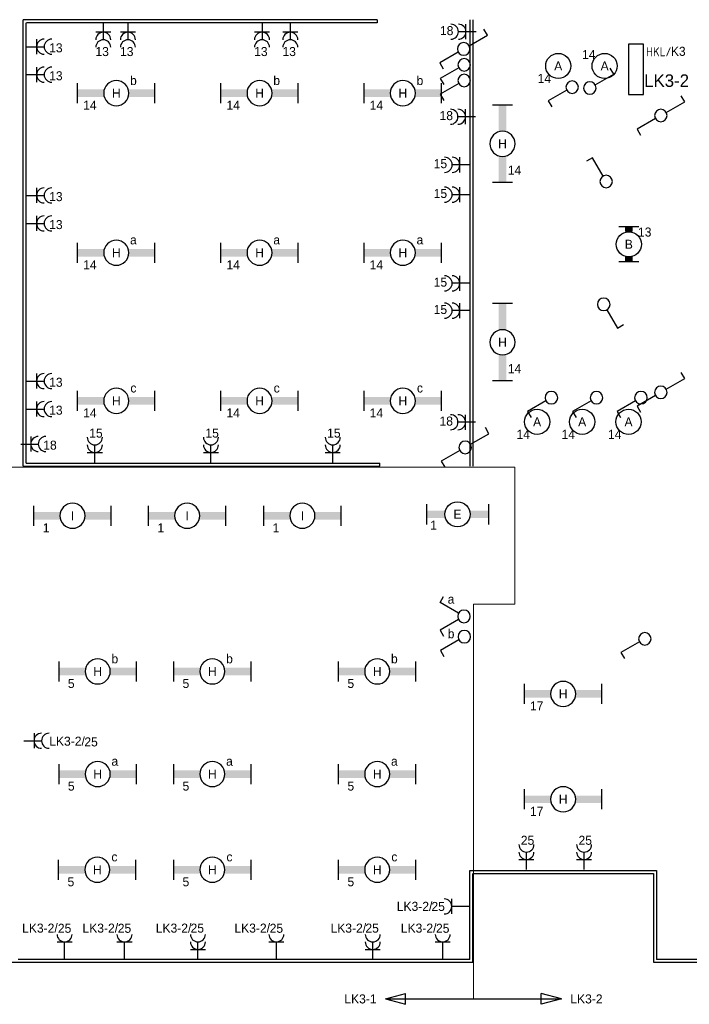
# Model space of a CAD drawing. Extents: x 1458 to 71127, y 1423 to 46205.
# Tile 6 of 9: x 45966 to 59299, y 15715 to 35341. Entities that reach past the tile are written whole.
import ezdxf
from ezdxf.enums import TextEntityAlignment as Align

# ---------------------------------------------------------------- set-up
doc = ezdxf.new("R2010")
doc.units = 0
doc.linetypes.add('E_GOOT3', pattern=[5, 4, -1])
doc.layers.get('0').update_dxf_attribs({"linetype": 'CONTINUOUS'})
for name, color, linetype in [('EL6131--_WG', 4, 'CONTINUOUS'), ('EL6212--', 3, 'CONTINUOUS'), ('EL6212--_S', 4, 'CONTINUOUS'), ('EL6222--', 3, 'CONTINUOUS'), ('EL6311--', 3, 'CONTINUOUS')]:
    doc.layers.add(name, color=color, linetype=linetype)
doc.styles.add('BURO-018', font='BUROFONT.SHX', dxfattribs={"height": 1.8})
doc.styles.add('BURO-025', font='BUROFONT.SHX', dxfattribs={"height": 2.5})
doc.styles.add('BURO-035', font='BUROFONT.SHX', dxfattribs={"height": 3.5})
doc.styles.add('ISO', font='ISOCP3.SHX')

# ---------------------------------------------------------------- blocks, each defined once
blk = doc.blocks.new('111405')
at = {"color": 0, "linetype": 'Continuous'}
for p, q in [((-2.74, 7), (-3.95, 6.3)), ((-0.62, 3.33), (-2.74, 7)), ((0.62, 3.33), (2.74, 7)), ((2.74, 7), (3.95, 6.3))]:
    blk.add_line(p, q, dxfattribs=at)
blk.add_circle((0, 2.25), 1.25, dxfattribs=at)
at = {"color": 0, "linetype": 'Continuous', "style": 'BURO-018'}
for tag, p in [('E_SLET1', (-3.42, 9)), ('E_SLET2', (3.42, 9)), ('E_GKAST', (11.61, 4.38)), ('E_GROEP', (11.61, 1.38))]:
    blk.add_attdef(tag, text='', height=1.8, dxfattribs=at).set_placement(p, align=Align.MIDDLE)
at = {"color": 0, "linetype": 'Continuous', "style": 'BURO-018', "flags": 1}
blk.add_attdef('E_MATCODE', text='', height=1.8, dxfattribs=at).set_placement((0, 0), align=Align.MIDDLE)
blk = doc.blocks.new('1115B6630')
at = {"color": 0}
for p, q in [((-3.5, 2), (-3.5, -2)), ((3.5, 2), (3.5, -2))]:
    blk.add_line(p, q, dxfattribs=at)
at = {"color": 0, "linetype": 'Continuous'}
blk.add_circle((0, 0), 2.5, dxfattribs=at)
at = {"color": 0}
for points in [[(-2.5, 0.75), (-3.5, 0.75), (-2.5, -0.75), (-3.5, -0.75)], [(2.5, 0.75), (3.5, 0.75), (2.5, -0.75), (3.5, -0.75)]]:
    blk.add_solid(points, dxfattribs=at)
at = {"color": 0, "linetype": 'Continuous', "style": 'BURO-018'}
for tag, p in [('E_GROEP', (0, 5)), ('E_GKAST', (0, 5)), ('E_ARMCODE', (0, 0)), ('E_SLET', (4.5, -3))]:
    blk.add_attdef(tag, text='', height=1.8, dxfattribs=at).set_placement(p, align=Align.MIDDLE)
blk = doc.blocks.new('111207')
at = {"color": 0, "linetype": 'Continuous'}
for p, q in [((5, 4), (-5, 4)), ((-5, 4), (-5, 1)), ((5, 1), (5, 4)), ((-5, 1), (5, 1))]:
    blk.add_line(p, q, dxfattribs=at)
at = {"color": 0, "linetype": 'Continuous', "style": 'BURO-018'}
for tag, p in [('E_GKAST', (0, 12)), ('E_GROEP', (0, 9)), ('E_KAST', (0, 6))]:
    blk.add_attdef(tag, text='', height=1.8, dxfattribs=at).set_placement(p, align=Align.MIDDLE)
at = {"color": 0, "linetype": 'Continuous', "style": 'BURO-018', "flags": 1}
blk.add_attdef('E_MATCODE', text='', height=1.8, dxfattribs=at).set_placement((0, 0), align=Align.MIDDLE)
blk = doc.blocks.new('1115B3')
at = {"color": 0, "linetype": 'Continuous'}
blk.add_circle((0, 3.5), 2.5, dxfattribs=at)
at = {"color": 0, "linetype": 'Continuous', "style": 'BURO-018'}
for tag, p in [('E_GROEP', (0, 8.5)), ('E_GKAST', (0, 8.5)), ('E_ARMCODE', (0, 3.5)), ('E_SLET', (4.5, 2.5))]:
    blk.add_attdef(tag, text='', height=1.8, dxfattribs=at).set_placement(p, align=Align.MIDDLE)
blk = doc.blocks.new('E00160')
at = {"color": 0, "linetype": 'Continuous'}
for p, q in [((-17.5, 0), (-13.5, 1.07)), ((-17.5, 0), (17.5, 0)), ((-17.5, 0), (-13.5, -1.07)), ((-13.5, -1.07), (-13.5, 1.07)), ((17.5, 0), (13.5, 1.07)), ((13.5, -1.07), (13.5, 1.07)), ((17.5, 0), (13.5, -1.07))]:
    blk.add_line(p, q, dxfattribs=at)
at = {"color": 0, "linetype": 'Continuous', "style": 'BURO-035'}
for tag, p in [('E_TEXT2', (-22.5, 0)), ('E_TEXT1', (22.5, 0))]:
    blk.add_attdef(tag, text='', height=3.5, dxfattribs=at).set_placement(p, align=Align.MIDDLE)
blk = doc.blocks.new('1115B61540')
at = {"color": 0}
for p, q in [((-7.7, 2), (-7.7, -2)), ((7.7, 2), (7.7, -2))]:
    blk.add_line(p, q, dxfattribs=at)
at = {"color": 0, "linetype": 'Continuous'}
blk.add_circle((0, 0), 2.5, dxfattribs=at)
at = {"color": 0}
for points in [[(-2.5, 0.75), (-7.7, 0.75), (-2.5, -0.75), (-7.7, -0.75)], [(2.5, 0.75), (7.7, 0.75), (2.5, -0.75), (7.7, -0.75)]]:
    blk.add_solid(points, dxfattribs=at)
at = {"color": 0, "linetype": 'Continuous', "style": 'BURO-018'}
for tag, p in [('E_GROEP', (0, 5)), ('E_GKAST', (0, 5)), ('E_ARMCODE', (0, 0)), ('E_SLET', (4.5, -3))]:
    blk.add_attdef(tag, text='', height=1.8, dxfattribs=at).set_placement(p, align=Align.MIDDLE)
blk = doc.blocks.new('111304A')
at = {"color": 0, "linetype": 'Continuous'}
for p, q in [((0, 1), (0, 4.5)), ((-1.5, 3), (1.5, 3))]:
    blk.add_line(p, q, dxfattribs=at)
for centre in [(0, 6), (0, 4.5)]:
    blk.add_arc(centre, 1.5, 180, 360, dxfattribs=at)
at = {"color": 0, "linetype": 'Continuous', "style": 'BURO-018'}
for tag in ['E_GROEP', 'E_GKAST']:
    blk.add_attdef(tag, text='', height=1.8, dxfattribs=at).set_placement((0, 8.5), align=Align.MIDDLE)
at = {"color": 0, "linetype": 'Continuous', "style": 'BURO-018', "flags": 1}
for tag, p in [('E_VERMCODE', (13, 8.5)), ('E_MATCODE', (0, 0))]:
    blk.add_attdef(tag, text='', height=1.8, dxfattribs=at).set_placement(p, align=Align.MIDDLE)
blk = doc.blocks.new('1115B61240')
at = {"color": 0}
for p, q in [((-6.2, 2), (-6.2, -2)), ((6.2, 2), (6.2, -2))]:
    blk.add_line(p, q, dxfattribs=at)
at = {"color": 0, "linetype": 'Continuous'}
blk.add_circle((0, 0), 2.5, dxfattribs=at)
at = {"color": 0}
for points in [[(-2.5, 0.75), (-6.2, 0.75), (-2.5, -0.75), (-6.2, -0.75)], [(2.5, 0.75), (6.2, 0.75), (2.5, -0.75), (6.2, -0.75)]]:
    blk.add_solid(points, dxfattribs=at)
at = {"color": 0, "linetype": 'Continuous', "style": 'BURO-018'}
for tag, p in [('E_GROEP', (0, 5)), ('E_GKAST', (0, 5)), ('E_ARMCODE', (0, 0)), ('E_SLET', (4.5, -3))]:
    blk.add_attdef(tag, text='', height=1.8, dxfattribs=at).set_placement(p, align=Align.MIDDLE)
blk = doc.blocks.new('1114A1')
at = {"color": 0, "linetype": 'Continuous'}
for p, q in [((0.62, 3.33), (2.74, 7)), ((2.74, 7), (3.95, 6.3))]:
    blk.add_line(p, q, dxfattribs=at)
blk.add_circle((0, 2.25), 1.25, dxfattribs=at)
at = {"color": 0, "linetype": 'Continuous', "style": 'BURO-018'}
for tag, p in [('E_SLET1', (3.36, 9)), ('E_GKAST', (11.61, 4.38)), ('E_GROEP', (11.61, 1.38))]:
    blk.add_attdef(tag, text='', height=1.8, dxfattribs=at).set_placement(p, align=Align.MIDDLE)
at = {"color": 0, "linetype": 'Continuous', "style": 'BURO-018', "flags": 1}
blk.add_attdef('E_MATCODE', text='', height=1.8, dxfattribs=at).set_placement((0, 0), align=Align.MIDDLE)
blk = doc.blocks.new('111406')
at = {"color": 0, "linetype": 'Continuous'}
for p, q in [((0.62, 3.33), (2.74, 7)), ((2.74, 7), (3.95, 6.3)), ((-0.62, 1.17), (-2.74, -2.5)), ((-2.74, -2.5), (-3.95, -1.8))]:
    blk.add_line(p, q, dxfattribs=at)
blk.add_circle((0, 2.25), 1.25, dxfattribs=at)
at = {"color": 0, "linetype": 'Continuous', "style": 'BURO-018'}
for tag, p in [('E_SLET1', (3.42, 9)), ('E_GKAST', (11.61, 4.38)), ('E_GROEP', (11.61, 1.38))]:
    blk.add_attdef(tag, text='', height=1.8, dxfattribs=at).set_placement(p, align=Align.MIDDLE)
at = {"color": 0, "linetype": 'Continuous', "style": 'BURO-018', "flags": 1}
blk.add_attdef('E_MATCODE', text='', height=1.8, dxfattribs=at).set_placement((0, 0), align=Align.MIDDLE)
blk = doc.blocks.new('111304')
at = {"color": 0, "linetype": 'Continuous'}
for p, q in [((-1.5, 4.5), (1.5, 4.5)), ((0, 1), (0, 4.5))]:
    blk.add_line(p, q, dxfattribs=at)
blk.add_arc((0, 6), 1.5, 180, 360, dxfattribs=at)
at = {"color": 0, "linetype": 'Continuous', "style": 'BURO-018'}
for tag in ['E_GROEP', 'E_GKAST']:
    blk.add_attdef(tag, text='', height=1.8, dxfattribs=at).set_placement((0, 8.5), align=Align.MIDDLE)
at = {"color": 0, "linetype": 'Continuous', "style": 'BURO-018', "flags": 1}
for tag, p in [('E_VERMCODE', (13, 8.5)), ('E_MATCODE', (0, 0))]:
    blk.add_attdef(tag, text='', height=1.8, dxfattribs=at).set_placement(p, align=Align.MIDDLE)

msp = doc.modelspace()

# ---------------------------------------------------------------- linework, layer by layer
at = {"layer": 'EL6131--_WG', "color": 7, "linetype": 'E_GOOT3'}
for p, q in [((53087, 35341, -10), (46037, 35341, -10)), ((46037, 26441), (46037, 35341)), ((54927, 35341), (54927, 26441)), ((54987, 35341), (54987, 26441)), ((53087, 35281, -10), (46097, 35281, -10)), ((46097, 26501), (46097, 35281)), ((46097, 26501, -60), (53137, 26501, -60)), ((46037, 26441, -60), (53137, 26441, -60)), ((54927, 16611), (54927, 18382)), ((54927, 18382), (58647, 18382)), ((54987, 16551), (54987, 18322)), ((54987, 18322), (58587, 18322)), ((58587, 18322), (58587, 16551)), ((58647, 18382), (58647, 16611)), ((54987, 16551), (13647, 16551)), ((54927, 16611), (45937, 16611)), ((71127, 16551), (58587, 16551)), ((71067, 16611), (58647, 16611))]:
    msp.add_line(p, q, dxfattribs=at)
at = {"layer": 'EL6131--_WG', "color": 7}
for p, q in [((53087, 35341, 50), (53087, 35281, 50)), ((53137, 26441, 50), (53137, 26501, 50))]:
    msp.add_line(p, q, dxfattribs=at)
at = {"layer": 'EL6311--', "color": 4, "lineweight": 0}
for p, q in [((41472, 26422), (55823, 26422)), ((55823, 26422), (55823, 23689)), ((55823, 23689), (55001, 23689)), ((55001, 23689), (55001, 15823))]:
    msp.add_line(p, q, dxfattribs=at)

# ---------------------------------------------------------------- block references
at = {"layer": 'EL6212--', "color": 2}
ref = msp.add_blockref('111207', (57987, 34350), dxfattribs=dict(at, xscale=100, yscale=100, zscale=100, rotation=270))
ref.add_attrib('E_KAST', 'LK3-2', dxfattribs={"layer": '0', "color": 2, "linetype": 'Continuous', "height": 250, "style": 'BURO-025'}).set_placement((58847, 34126), align=Align.MIDDLE)
ref.add_attrib('E_GROEP', 'K3', dxfattribs={"layer": '0', "color": 2, "linetype": 'Continuous', "height": 180, "style": 'BURO-018'}).set_placement((59079, 34710), align=Align.MIDDLE)
at = {"layer": 'EL6212--_S', "color": 4, "lineweight": 0}
ref = msp.add_blockref('E00160', (55001, 15823), dxfattribs=dict(at, xscale=100, yscale=100, zscale=100))
ref.add_attrib('E_TEXT1', 'LK3-2', dxfattribs={"layer": '0', "color": 1, "linetype": 'Continuous', "height": 180, "style": 'BURO-018'}).set_placement((57251, 15823), align=Align.MIDDLE)
ref.add_attrib('E_TEXT2', 'LK3-1', dxfattribs={"layer": '0', "color": 1, "linetype": 'Continuous', "height": 180, "style": 'BURO-018'}).set_placement((52751, 15823), align=Align.MIDDLE)
at = {"layer": 'EL6222--'}
ref = msp.add_blockref('111304A', (47630, 35390), dxfattribs=dict(at, xscale=100, yscale=100, zscale=100, rotation=180))
ref.add_attrib('E_GROEP', '13', dxfattribs={"layer": '0', "color": 1, "linetype": 'Continuous', "height": 180, "style": 'BURO-018'}).set_placement((47608, 34706), align=Align.MIDDLE)
ref = msp.add_blockref('111304A', (48121, 35390), dxfattribs=dict(at, xscale=100, yscale=100, zscale=100, rotation=180))
ref.add_attrib('E_GROEP', '13', dxfattribs={"layer": '0', "color": 1, "linetype": 'Continuous', "height": 180, "style": 'BURO-018'}).set_placement((48098, 34706), align=Align.MIDDLE)
ref = msp.add_blockref('111304A', (50791, 35390), dxfattribs=dict(at, xscale=100, yscale=100, zscale=100, rotation=180))
ref.add_attrib('E_GROEP', '13', dxfattribs={"layer": '0', "color": 1, "linetype": 'Continuous', "height": 180, "style": 'BURO-018'}).set_placement((50768, 34706), align=Align.MIDDLE)
ref = msp.add_blockref('111304A', (51354, 35390), dxfattribs=dict(at, xscale=100, yscale=100, zscale=100, rotation=180))
ref.add_attrib('E_GROEP', '13', dxfattribs={"layer": '0', "color": 1, "linetype": 'Continuous', "height": 180, "style": 'BURO-018'}).set_placement((51332, 34706), align=Align.MIDDLE)
ref = msp.add_blockref('111304A', (55152, 35101), dxfattribs=dict(at, xscale=100, yscale=100, zscale=100, rotation=90))
ref.add_attrib('E_GROEP', '18', dxfattribs={"layer": '0', "color": 1, "linetype": 'Continuous', "height": 180, "style": 'BURO-018'}).set_placement((54468, 35123), align=Align.MIDDLE)
ref = msp.add_blockref('111304A', (46003, 34803), dxfattribs=dict(at, xscale=100, yscale=100, zscale=100, rotation=270))
ref.add_attrib('E_GROEP', '13', dxfattribs={"layer": '0', "color": 1, "linetype": 'Continuous', "height": 180, "style": 'BURO-018'}).set_placement((46686, 34780), align=Align.MIDDLE)
ref = msp.add_blockref('111304A', (46003, 34245), dxfattribs=dict(at, xscale=100, yscale=100, zscale=100, rotation=270))
ref.add_attrib('E_GROEP', '13', dxfattribs={"layer": '0', "color": 1, "linetype": 'Continuous', "height": 180, "style": 'BURO-018'}).set_placement((46686, 34223), align=Align.MIDDLE)
ref = msp.add_blockref('111304A', (55143, 33406), dxfattribs=dict(at, xscale=100, yscale=100, zscale=100, rotation=90))
ref.add_attrib('E_GROEP', '18', dxfattribs={"layer": '0', "color": 1, "linetype": 'Continuous', "height": 180, "style": 'BURO-018'}).set_placement((54460, 33429), align=Align.MIDDLE)
ref = msp.add_blockref('111304A', (55027, 32448), dxfattribs=dict(at, xscale=100, yscale=100, zscale=100, rotation=90))
ref.add_attrib('E_GROEP', '15', dxfattribs={"layer": '0', "color": 1, "linetype": 'Continuous', "height": 180, "style": 'BURO-018'}).set_placement((54343, 32470), align=Align.MIDDLE)
ref = msp.add_blockref('111304A', (55027, 31853), dxfattribs=dict(at, xscale=100, yscale=100, zscale=100, rotation=90))
ref.add_attrib('E_GROEP', '15', dxfattribs={"layer": '0', "color": 1, "linetype": 'Continuous', "height": 180, "style": 'BURO-018'}).set_placement((54343, 31876), align=Align.MIDDLE)
ref = msp.add_blockref('111304A', (46003, 31837), dxfattribs=dict(at, xscale=100, yscale=100, zscale=100, rotation=270))
ref.add_attrib('E_GROEP', '13', dxfattribs={"layer": '0', "color": 1, "linetype": 'Continuous', "height": 180, "style": 'BURO-018'}).set_placement((46686, 31814), align=Align.MIDDLE)
ref = msp.add_blockref('111304A', (46003, 31279), dxfattribs=dict(at, xscale=100, yscale=100, zscale=100, rotation=270))
ref.add_attrib('E_GROEP', '13', dxfattribs={"layer": '0', "color": 1, "linetype": 'Continuous', "height": 180, "style": 'BURO-018'}).set_placement((46686, 31257), align=Align.MIDDLE)
ref = msp.add_blockref('111304A', (55027, 30086), dxfattribs=dict(at, xscale=100, yscale=100, zscale=100, rotation=90))
ref.add_attrib('E_GROEP', '15', dxfattribs={"layer": '0', "color": 1, "linetype": 'Continuous', "height": 180, "style": 'BURO-018'}).set_placement((54343, 30108), align=Align.MIDDLE)
ref = msp.add_blockref('111304A', (55027, 29541), dxfattribs=dict(at, xscale=100, yscale=100, zscale=100, rotation=90))
ref.add_attrib('E_GROEP', '15', dxfattribs={"layer": '0', "color": 1, "linetype": 'Continuous', "height": 180, "style": 'BURO-018'}).set_placement((54343, 29563), align=Align.MIDDLE)
ref = msp.add_blockref('111304A', (46003, 28137), dxfattribs=dict(at, xscale=100, yscale=100, zscale=100, rotation=270))
ref.add_attrib('E_GROEP', '13', dxfattribs={"layer": '0', "color": 1, "linetype": 'Continuous', "height": 180, "style": 'BURO-018'}).set_placement((46686, 28114), align=Align.MIDDLE)
ref = msp.add_blockref('111304A', (46003, 27579), dxfattribs=dict(at, xscale=100, yscale=100, zscale=100, rotation=270))
ref.add_attrib('E_GROEP', '13', dxfattribs={"layer": '0', "color": 1, "linetype": 'Continuous', "height": 180, "style": 'BURO-018'}).set_placement((46686, 27557), align=Align.MIDDLE)
ref = msp.add_blockref('111304A', (55143, 27318), dxfattribs=dict(at, xscale=100, yscale=100, zscale=100, rotation=90))
ref.add_attrib('E_GROEP', '18', dxfattribs={"layer": '0', "color": 1, "linetype": 'Continuous', "height": 180, "style": 'BURO-018'}).set_placement((54459, 27340), align=Align.MIDDLE)
ref = msp.add_blockref('111304A', (47462, 26417), dxfattribs=dict(at, xscale=100, yscale=100, zscale=100))
ref.add_attrib('E_GROEP', '15', dxfattribs={"layer": '0', "color": 1, "linetype": 'Continuous', "height": 180, "style": 'BURO-018'}).set_placement((47484, 27100), align=Align.MIDDLE)
ref = msp.add_blockref('111304A', (49774, 26417), dxfattribs=dict(at, xscale=100, yscale=100, zscale=100))
ref.add_attrib('E_GROEP', '15', dxfattribs={"layer": '0', "color": 1, "linetype": 'Continuous', "height": 180, "style": 'BURO-018'}).set_placement((49797, 27100), align=Align.MIDDLE)
ref = msp.add_blockref('111304A', (52199, 26417), dxfattribs=dict(at, xscale=100, yscale=100, zscale=100))
ref.add_attrib('E_GROEP', '15', dxfattribs={"layer": '0', "color": 1, "linetype": 'Continuous', "height": 180, "style": 'BURO-018'}).set_placement((52221, 27100), align=Align.MIDDLE)
ref = msp.add_blockref('111304A', (45886, 26883), dxfattribs=dict(at, xscale=100, yscale=100, zscale=100, rotation=270))
ref.add_attrib('E_GROEP', '18', dxfattribs={"layer": '0', "color": 1, "linetype": 'Continuous', "height": 180, "style": 'BURO-018'}).set_placement((46569, 26861), align=Align.MIDDLE)
ref = msp.add_blockref('111304A', (45951, 20968), dxfattribs=dict(at, xscale=100, yscale=100, zscale=100, rotation=270))
ref.add_attrib('E_GROEP', '25', dxfattribs={"layer": '0', "color": 1, "linetype": 'Continuous', "height": 180, "style": 'BURO-018'}).set_placement((47387, 20946), align=Align.MIDDLE)
ref = msp.add_blockref('111304A', (56056, 18301), dxfattribs=dict(at, xscale=100, yscale=100, zscale=100))
ref.add_attrib('E_GROEP', '25', dxfattribs={"layer": '0', "color": 1, "linetype": 'Continuous', "height": 180, "style": 'BURO-018'}).set_placement((56078, 18985), align=Align.MIDDLE)
ref = msp.add_blockref('111304A', (57204, 18301), dxfattribs=dict(at, xscale=100, yscale=100, zscale=100))
ref.add_attrib('E_GROEP', '25', dxfattribs={"layer": '0', "color": 1, "linetype": 'Continuous', "height": 180, "style": 'BURO-018'}).set_placement((57227, 18985), align=Align.MIDDLE)
ref = msp.add_blockref('111304', (55020, 17666), dxfattribs=dict(at, xscale=100, yscale=100, zscale=100, rotation=90))
ref.add_attrib('E_GROEP', '25', dxfattribs={"layer": '0', "color": 1, "linetype": 'Continuous', "height": 180, "style": 'BURO-018'}).set_placement((54298, 17666), align=Align.MIDDLE)
ref = msp.add_blockref('111304', (46860, 16509), dxfattribs=dict(at, xscale=100, yscale=100, zscale=100))
ref.add_attrib('E_GROEP', '25', dxfattribs={"layer": '0', "color": 1, "linetype": 'Continuous', "height": 180, "style": 'BURO-018'}).set_placement((46860, 17231), align=Align.MIDDLE)
ref = msp.add_blockref('111304', (48052, 16509), dxfattribs=dict(at, xscale=100, yscale=100, zscale=100))
ref.add_attrib('E_GROEP', '25', dxfattribs={"layer": '0', "color": 1, "linetype": 'Continuous', "height": 180, "style": 'BURO-018'}).set_placement((48052, 17231), align=Align.MIDDLE)
ref = msp.add_blockref('111304A', (49515, 16509), dxfattribs=dict(at, xscale=100, yscale=100, zscale=100))
ref.add_attrib('E_GROEP', '25', dxfattribs={"layer": '0', "color": 1, "linetype": 'Continuous', "height": 180, "style": 'BURO-018'}).set_placement((49502, 17234), align=Align.MIDDLE)
ref = msp.add_blockref('111304', (51077, 16509), dxfattribs=dict(at, xscale=100, yscale=100, zscale=100))
ref.add_attrib('E_GROEP', '25', dxfattribs={"layer": '0', "color": 1, "linetype": 'Continuous', "height": 180, "style": 'BURO-018'}).set_placement((51077, 17231), align=Align.MIDDLE)
ref = msp.add_blockref('111304A', (52996, 16509), dxfattribs=dict(at, xscale=100, yscale=100, zscale=100))
ref.add_attrib('E_GROEP', '25', dxfattribs={"layer": '0', "color": 1, "linetype": 'Continuous', "height": 180, "style": 'BURO-018'}).set_placement((52983, 17234), align=Align.MIDDLE)
ref = msp.add_blockref('111304', (54389, 16509), dxfattribs=dict(at, xscale=100, yscale=100, zscale=100))
ref.add_attrib('E_GROEP', '25', dxfattribs={"layer": '0', "color": 1, "linetype": 'Continuous', "height": 180, "style": 'BURO-018'}).set_placement((54389, 17231), align=Align.MIDDLE)
at = {"layer": 'EL6311--', "xscale": -100, "yscale": 100, "zscale": 100}
for name, p, rotation in [('111406', (55030, 34758), 90), ('1114A1', (55041, 34441), 90), ('1114A1', (57093, 33979), 270), ('1114A1', (55041, 34128), 90), ('1114A1', (57191, 33996), 90), ('111406', (58508, 33431), 270), ('1114A1', (57595, 29892), 180), ('111406', (58508, 27912), 270), ('1114A1', (56778, 27806), 90), ('1114A1', (57676, 27806), 90), ('1114A1', (58561, 27806), 90), ('111406', (55060, 26815), 90), ('1114A1', (55044, 23042), 90), ('1114A1', (58638, 23001), 90)]:
    msp.add_blockref(name, p, dxfattribs=dict(at, rotation=rotation))
at = {"layer": 'EL6311--'}
ref = msp.add_blockref('1115B3', (57613, 34069), dxfattribs=dict(at, xscale=100, yscale=100, zscale=100))
ref.add_attrib('E_ARMCODE', 'A', dxfattribs={"layer": '0', "color": 1, "linetype": 'Continuous', "height": 180, "style": 'BURO-018'}).set_placement((57613, 34419), align=Align.MIDDLE)
ref.add_attrib('E_GROEP', '14', dxfattribs={"layer": '0', "color": 1, "linetype": 'Continuous', "height": 180, "style": 'BURO-018'}).set_placement((57297, 34646), align=Align.MIDDLE)
ref = msp.add_blockref('1115B3', (56689, 34069), dxfattribs=dict(at, xscale=100, yscale=100, zscale=100))
ref.add_attrib('E_ARMCODE', 'A', dxfattribs={"layer": '0', "color": 1, "linetype": 'Continuous', "height": 180, "style": 'BURO-018'}).set_placement((56689, 34419), align=Align.MIDDLE)
ref.add_attrib('E_GROEP', '14', dxfattribs={"layer": '0', "color": 1, "linetype": 'Continuous', "height": 180, "style": 'BURO-018'}).set_placement((56412, 34170), align=Align.MIDDLE)
ref = msp.add_blockref('1115B61540', (47889, 33876), dxfattribs=dict(at, xscale=-100, yscale=100, zscale=100, rotation=180))
ref.add_attrib('E_ARMCODE', 'H', dxfattribs={"layer": '0', "color": 1, "linetype": 'Continuous', "height": 180, "style": 'BURO-018'}).set_placement((47889, 33876), align=Align.MIDDLE)
ref.add_attrib('E_SLET', 'b', dxfattribs={"layer": '0', "color": 1, "linetype": 'Continuous', "height": 180, "style": 'BURO-018'}).set_placement((48230, 34132), align=Align.MIDDLE)
ref.add_attrib('E_GROEP', '14', dxfattribs={"layer": '0', "color": 1, "linetype": 'Continuous', "height": 180, "style": 'BURO-018'}).set_placement((47363, 33635), align=Align.MIDDLE)
ref = msp.add_blockref('1115B61540', (50742, 33876), dxfattribs=dict(at, xscale=-100, yscale=100, zscale=100, rotation=180))
ref.add_attrib('E_ARMCODE', 'H', dxfattribs={"layer": '0', "color": 1, "linetype": 'Continuous', "height": 180, "style": 'BURO-018'}).set_placement((50742, 33876), align=Align.MIDDLE)
ref.add_attrib('E_SLET', 'b', dxfattribs={"layer": '0', "color": 1, "linetype": 'Continuous', "height": 180, "style": 'BURO-018'}).set_placement((51083, 34132), align=Align.MIDDLE)
ref.add_attrib('E_GROEP', '14', dxfattribs={"layer": '0', "color": 1, "linetype": 'Continuous', "height": 180, "style": 'BURO-018'}).set_placement((50216, 33635), align=Align.MIDDLE)
ref = msp.add_blockref('1115B61540', (53594, 33876), dxfattribs=dict(at, xscale=-100, yscale=100, zscale=100, rotation=180))
ref.add_attrib('E_ARMCODE', 'H', dxfattribs={"layer": '0', "color": 1, "linetype": 'Continuous', "height": 180, "style": 'BURO-018'}).set_placement((53594, 33876), align=Align.MIDDLE)
ref.add_attrib('E_SLET', 'b', dxfattribs={"layer": '0', "color": 1, "linetype": 'Continuous', "height": 180, "style": 'BURO-018'}).set_placement((53935, 34132), align=Align.MIDDLE)
ref.add_attrib('E_GROEP', '14', dxfattribs={"layer": '0', "color": 1, "linetype": 'Continuous', "height": 180, "style": 'BURO-018'}).set_placement((53068, 33635), align=Align.MIDDLE)
ref = msp.add_blockref('1115B61540', (55579, 32867), dxfattribs=dict(at, xscale=-100, yscale=100, zscale=100, rotation=270))
ref.add_attrib('E_ARMCODE', 'H', dxfattribs={"layer": '0', "color": 1, "linetype": 'Continuous', "height": 180, "style": 'BURO-018'}).set_placement((55579, 32867), align=Align.MIDDLE)
ref.add_attrib('E_GROEP', '14', dxfattribs={"layer": '0', "color": 1, "linetype": 'Continuous', "height": 180, "style": 'BURO-018'}).set_placement((55819, 32341), align=Align.MIDDLE)
at = {"layer": 'EL6311--', "xscale": -100, "yscale": 100, "zscale": 100}
msp.add_blockref('1114A1', (57644, 31890), dxfattribs=at)
at = {"layer": 'EL6311--'}
ref = msp.add_blockref('1115B6630', (58095, 30864), dxfattribs=dict(at, xscale=100, yscale=100, zscale=100, rotation=270))
ref.add_attrib('E_ARMCODE', 'B', dxfattribs={"layer": '0', "color": 1, "linetype": 'Continuous', "height": 180, "style": 'BURO-018'}).set_placement((58095, 30864), align=Align.MIDDLE)
ref.add_attrib('E_GROEP', '13', dxfattribs={"layer": '0', "color": 1, "linetype": 'Continuous', "height": 180, "style": 'BURO-018'}).set_placement((58411, 31108), align=Align.MIDDLE)
ref = msp.add_blockref('1115B61540', (47889, 30695), dxfattribs=dict(at, xscale=-100, yscale=100, zscale=100, rotation=180))
ref.add_attrib('E_ARMCODE', 'H', dxfattribs={"layer": '0', "color": 1, "linetype": 'Continuous', "height": 180, "style": 'BURO-018'}).set_placement((47889, 30695), align=Align.MIDDLE)
ref.add_attrib('E_SLET', 'a', dxfattribs={"layer": '0', "color": 1, "linetype": 'Continuous', "height": 180, "style": 'BURO-018'}).set_placement((48230, 30951), align=Align.MIDDLE)
ref.add_attrib('E_GROEP', '14', dxfattribs={"layer": '0', "color": 1, "linetype": 'Continuous', "height": 180, "style": 'BURO-018'}).set_placement((47363, 30454), align=Align.MIDDLE)
ref = msp.add_blockref('1115B61540', (50742, 30695), dxfattribs=dict(at, xscale=-100, yscale=100, zscale=100, rotation=180))
ref.add_attrib('E_ARMCODE', 'H', dxfattribs={"layer": '0', "color": 1, "linetype": 'Continuous', "height": 180, "style": 'BURO-018'}).set_placement((50742, 30695), align=Align.MIDDLE)
ref.add_attrib('E_SLET', 'a', dxfattribs={"layer": '0', "color": 1, "linetype": 'Continuous', "height": 180, "style": 'BURO-018'}).set_placement((51083, 30951), align=Align.MIDDLE)
ref.add_attrib('E_GROEP', '14', dxfattribs={"layer": '0', "color": 1, "linetype": 'Continuous', "height": 180, "style": 'BURO-018'}).set_placement((50216, 30454), align=Align.MIDDLE)
ref = msp.add_blockref('1115B61540', (53594, 30695), dxfattribs=dict(at, xscale=-100, yscale=100, zscale=100, rotation=180))
ref.add_attrib('E_ARMCODE', 'H', dxfattribs={"layer": '0', "color": 1, "linetype": 'Continuous', "height": 180, "style": 'BURO-018'}).set_placement((53594, 30695), align=Align.MIDDLE)
ref.add_attrib('E_SLET', 'a', dxfattribs={"layer": '0', "color": 1, "linetype": 'Continuous', "height": 180, "style": 'BURO-018'}).set_placement((53935, 30951), align=Align.MIDDLE)
ref.add_attrib('E_GROEP', '14', dxfattribs={"layer": '0', "color": 1, "linetype": 'Continuous', "height": 180, "style": 'BURO-018'}).set_placement((53068, 30454), align=Align.MIDDLE)
ref = msp.add_blockref('1115B61540', (55579, 28911), dxfattribs=dict(at, xscale=-100, yscale=100, zscale=100, rotation=270))
ref.add_attrib('E_ARMCODE', 'H', dxfattribs={"layer": '0', "color": 1, "linetype": 'Continuous', "height": 180, "style": 'BURO-018'}).set_placement((55579, 28911), align=Align.MIDDLE)
ref.add_attrib('E_GROEP', '14', dxfattribs={"layer": '0', "color": 1, "linetype": 'Continuous', "height": 180, "style": 'BURO-018'}).set_placement((55819, 28385), align=Align.MIDDLE)
ref = msp.add_blockref('1115B61540', (47889, 27743), dxfattribs=dict(at, xscale=-100, yscale=100, zscale=100, rotation=180))
ref.add_attrib('E_ARMCODE', 'H', dxfattribs={"layer": '0', "color": 1, "linetype": 'Continuous', "height": 180, "style": 'BURO-018'}).set_placement((47889, 27743), align=Align.MIDDLE)
ref.add_attrib('E_SLET', 'c', dxfattribs={"layer": '0', "color": 1, "linetype": 'Continuous', "height": 180, "style": 'BURO-018'}).set_placement((48230, 27999), align=Align.MIDDLE)
ref.add_attrib('E_GROEP', '14', dxfattribs={"layer": '0', "color": 1, "linetype": 'Continuous', "height": 180, "style": 'BURO-018'}).set_placement((47363, 27502), align=Align.MIDDLE)
ref = msp.add_blockref('1115B61540', (50742, 27743), dxfattribs=dict(at, xscale=-100, yscale=100, zscale=100, rotation=180))
ref.add_attrib('E_ARMCODE', 'H', dxfattribs={"layer": '0', "color": 1, "linetype": 'Continuous', "height": 180, "style": 'BURO-018'}).set_placement((50742, 27743), align=Align.MIDDLE)
ref.add_attrib('E_SLET', 'c', dxfattribs={"layer": '0', "color": 1, "linetype": 'Continuous', "height": 180, "style": 'BURO-018'}).set_placement((51083, 27999), align=Align.MIDDLE)
ref.add_attrib('E_GROEP', '14', dxfattribs={"layer": '0', "color": 1, "linetype": 'Continuous', "height": 180, "style": 'BURO-018'}).set_placement((50216, 27502), align=Align.MIDDLE)
ref = msp.add_blockref('1115B61540', (53594, 27743), dxfattribs=dict(at, xscale=-100, yscale=100, zscale=100, rotation=180))
ref.add_attrib('E_ARMCODE', 'H', dxfattribs={"layer": '0', "color": 1, "linetype": 'Continuous', "height": 180, "style": 'BURO-018'}).set_placement((53594, 27743), align=Align.MIDDLE)
ref.add_attrib('E_SLET', 'c', dxfattribs={"layer": '0', "color": 1, "linetype": 'Continuous', "height": 180, "style": 'BURO-018'}).set_placement((53935, 27999), align=Align.MIDDLE)
ref.add_attrib('E_GROEP', '14', dxfattribs={"layer": '0', "color": 1, "linetype": 'Continuous', "height": 180, "style": 'BURO-018'}).set_placement((53068, 27502), align=Align.MIDDLE)
ref = msp.add_blockref('1115B3', (56269, 26975), dxfattribs=dict(at, xscale=100, yscale=100, zscale=100))
ref.add_attrib('E_ARMCODE', 'A', dxfattribs={"layer": '0', "color": 1, "linetype": 'Continuous', "height": 180, "style": 'BURO-018'}).set_placement((56269, 27325), align=Align.MIDDLE)
ref.add_attrib('E_GROEP', '14', dxfattribs={"layer": '0', "color": 1, "linetype": 'Continuous', "height": 180, "style": 'BURO-018'}).set_placement((55992, 27076), align=Align.MIDDLE)
ref = msp.add_blockref('1115B3', (57166, 26975), dxfattribs=dict(at, xscale=100, yscale=100, zscale=100))
ref.add_attrib('E_ARMCODE', 'A', dxfattribs={"layer": '0', "color": 1, "linetype": 'Continuous', "height": 180, "style": 'BURO-018'}).set_placement((57166, 27325), align=Align.MIDDLE)
ref.add_attrib('E_GROEP', '14', dxfattribs={"layer": '0', "color": 1, "linetype": 'Continuous', "height": 180, "style": 'BURO-018'}).set_placement((56889, 27076), align=Align.MIDDLE)
ref = msp.add_blockref('1115B3', (58089, 26975), dxfattribs=dict(at, xscale=100, yscale=100, zscale=100))
ref.add_attrib('E_ARMCODE', 'A', dxfattribs={"layer": '0', "color": 1, "linetype": 'Continuous', "height": 180, "style": 'BURO-018'}).set_placement((58089, 27325), align=Align.MIDDLE)
ref.add_attrib('E_GROEP', '14', dxfattribs={"layer": '0', "color": 1, "linetype": 'Continuous', "height": 180, "style": 'BURO-018'}).set_placement((57813, 27076), align=Align.MIDDLE)
ref = msp.add_blockref('1115B61240', (54683, 25482), dxfattribs=dict(at, xscale=100, yscale=100, zscale=100))
ref.add_attrib('E_ARMCODE', 'E', dxfattribs={"layer": '0', "color": 1, "linetype": 'Continuous', "height": 180, "style": 'BURO-018'}).set_placement((54683, 25482), align=Align.MIDDLE)
ref.add_attrib('E_GROEP', '1', dxfattribs={"layer": '0', "color": 1, "linetype": 'Continuous', "height": 180, "style": 'BURO-018'}).set_placement((54206, 25265), align=Align.MIDDLE)
ref = msp.add_blockref('1115B61540', (47018, 25453), dxfattribs=dict(at, xscale=-100, yscale=100, zscale=100, rotation=180))
ref.add_attrib('E_ARMCODE', 'I', dxfattribs={"layer": '0', "color": 1, "linetype": 'Continuous', "height": 180, "style": 'BURO-018'}).set_placement((47018, 25453), align=Align.MIDDLE)
ref.add_attrib('E_GROEP', '1', dxfattribs={"layer": '0', "color": 1, "linetype": 'Continuous', "height": 180, "style": 'BURO-018'}).set_placement((46492, 25212), align=Align.MIDDLE)
ref = msp.add_blockref('1115B61540', (49301, 25453), dxfattribs=dict(at, xscale=-100, yscale=100, zscale=100, rotation=180))
ref.add_attrib('E_ARMCODE', 'I', dxfattribs={"layer": '0', "color": 1, "linetype": 'Continuous', "height": 180, "style": 'BURO-018'}).set_placement((49301, 25453), align=Align.MIDDLE)
ref.add_attrib('E_GROEP', '1', dxfattribs={"layer": '0', "color": 1, "linetype": 'Continuous', "height": 180, "style": 'BURO-018'}).set_placement((48775, 25212), align=Align.MIDDLE)
ref = msp.add_blockref('1115B61540', (51595, 25453), dxfattribs=dict(at, xscale=-100, yscale=100, zscale=100, rotation=180))
ref.add_attrib('E_ARMCODE', 'I', dxfattribs={"layer": '0', "color": 1, "linetype": 'Continuous', "height": 180, "style": 'BURO-018'}).set_placement((51595, 25453), align=Align.MIDDLE)
ref.add_attrib('E_GROEP', '1', dxfattribs={"layer": '0', "color": 1, "linetype": 'Continuous', "height": 180, "style": 'BURO-018'}).set_placement((51069, 25212), align=Align.MIDDLE)
ref = msp.add_blockref('111405', (55037, 23447), dxfattribs=dict(at, xscale=-100, yscale=100, zscale=100, rotation=90))
ref.add_attrib('E_SLET1', 'a', dxfattribs={"layer": '0', "color": 1, "linetype": 'Continuous', "height": 180, "style": 'BURO-018'}).set_placement((54555, 23789), align=Align.MIDDLE)
ref.add_attrib('E_SLET2', 'b', dxfattribs={"layer": '0', "color": 1, "linetype": 'Continuous', "height": 180, "style": 'BURO-018'}).set_placement((54555, 23105), align=Align.MIDDLE)
ref = msp.add_blockref('1115B61540', (47519, 22350), dxfattribs=dict(at, xscale=-100, yscale=100, zscale=100, rotation=180))
ref.add_attrib('E_ARMCODE', 'H', dxfattribs={"layer": '0', "color": 1, "linetype": 'Continuous', "height": 180, "style": 'BURO-018'}).set_placement((47519, 22350), align=Align.MIDDLE)
ref.add_attrib('E_SLET', 'b', dxfattribs={"layer": '0', "color": 1, "linetype": 'Continuous', "height": 180, "style": 'BURO-018'}).set_placement((47860, 22606), align=Align.MIDDLE)
ref.add_attrib('E_GROEP', '5', dxfattribs={"layer": '0', "color": 1, "linetype": 'Continuous', "height": 180, "style": 'BURO-018'}).set_placement((46992, 22109), align=Align.MIDDLE)
ref = msp.add_blockref('1115B61540', (49802, 22350), dxfattribs=dict(at, xscale=-100, yscale=100, zscale=100, rotation=180))
ref.add_attrib('E_ARMCODE', 'H', dxfattribs={"layer": '0', "color": 1, "linetype": 'Continuous', "height": 180, "style": 'BURO-018'}).set_placement((49802, 22350), align=Align.MIDDLE)
ref.add_attrib('E_SLET', 'b', dxfattribs={"layer": '0', "color": 1, "linetype": 'Continuous', "height": 180, "style": 'BURO-018'}).set_placement((50143, 22606), align=Align.MIDDLE)
ref.add_attrib('E_GROEP', '5', dxfattribs={"layer": '0', "color": 1, "linetype": 'Continuous', "height": 180, "style": 'BURO-018'}).set_placement((49275, 22109), align=Align.MIDDLE)
ref = msp.add_blockref('1115B61540', (53085, 22350), dxfattribs=dict(at, xscale=-100, yscale=100, zscale=100, rotation=180))
ref.add_attrib('E_ARMCODE', 'H', dxfattribs={"layer": '0', "color": 1, "linetype": 'Continuous', "height": 180, "style": 'BURO-018'}).set_placement((53085, 22350), align=Align.MIDDLE)
ref.add_attrib('E_SLET', 'b', dxfattribs={"layer": '0', "color": 1, "linetype": 'Continuous', "height": 180, "style": 'BURO-018'}).set_placement((53426, 22606), align=Align.MIDDLE)
ref.add_attrib('E_GROEP', '5', dxfattribs={"layer": '0', "color": 1, "linetype": 'Continuous', "height": 180, "style": 'BURO-018'}).set_placement((52559, 22109), align=Align.MIDDLE)
ref = msp.add_blockref('1115B61540', (56787, 21902), dxfattribs=dict(at, xscale=-100, yscale=100, zscale=100, rotation=180))
ref.add_attrib('E_ARMCODE', 'H', dxfattribs={"layer": '0', "color": 1, "linetype": 'Continuous', "height": 180, "style": 'BURO-018'}).set_placement((56787, 21902), align=Align.MIDDLE)
ref.add_attrib('E_GROEP', '17', dxfattribs={"layer": '0', "color": 1, "linetype": 'Continuous', "height": 180, "style": 'BURO-018'}).set_placement((56260, 21662), align=Align.MIDDLE)
ref = msp.add_blockref('1115B61540', (47519, 20304), dxfattribs=dict(at, xscale=-100, yscale=100, zscale=100, rotation=180))
ref.add_attrib('E_ARMCODE', 'H', dxfattribs={"layer": '0', "color": 1, "linetype": 'Continuous', "height": 180, "style": 'BURO-018'}).set_placement((47519, 20304), align=Align.MIDDLE)
ref.add_attrib('E_SLET', 'a', dxfattribs={"layer": '0', "color": 1, "linetype": 'Continuous', "height": 180, "style": 'BURO-018'}).set_placement((47860, 20560), align=Align.MIDDLE)
ref.add_attrib('E_GROEP', '5', dxfattribs={"layer": '0', "color": 1, "linetype": 'Continuous', "height": 180, "style": 'BURO-018'}).set_placement((46992, 20064), align=Align.MIDDLE)
ref = msp.add_blockref('1115B61540', (49802, 20304), dxfattribs=dict(at, xscale=-100, yscale=100, zscale=100, rotation=180))
ref.add_attrib('E_ARMCODE', 'H', dxfattribs={"layer": '0', "color": 1, "linetype": 'Continuous', "height": 180, "style": 'BURO-018'}).set_placement((49802, 20304), align=Align.MIDDLE)
ref.add_attrib('E_SLET', 'a', dxfattribs={"layer": '0', "color": 1, "linetype": 'Continuous', "height": 180, "style": 'BURO-018'}).set_placement((50143, 20560), align=Align.MIDDLE)
ref.add_attrib('E_GROEP', '5', dxfattribs={"layer": '0', "color": 1, "linetype": 'Continuous', "height": 180, "style": 'BURO-018'}).set_placement((49275, 20064), align=Align.MIDDLE)
ref = msp.add_blockref('1115B61540', (53085, 20304), dxfattribs=dict(at, xscale=-100, yscale=100, zscale=100, rotation=180))
ref.add_attrib('E_ARMCODE', 'H', dxfattribs={"layer": '0', "color": 1, "linetype": 'Continuous', "height": 180, "style": 'BURO-018'}).set_placement((53085, 20304), align=Align.MIDDLE)
ref.add_attrib('E_SLET', 'a', dxfattribs={"layer": '0', "color": 1, "linetype": 'Continuous', "height": 180, "style": 'BURO-018'}).set_placement((53426, 20560), align=Align.MIDDLE)
ref.add_attrib('E_GROEP', '5', dxfattribs={"layer": '0', "color": 1, "linetype": 'Continuous', "height": 180, "style": 'BURO-018'}).set_placement((52559, 20064), align=Align.MIDDLE)
ref = msp.add_blockref('1115B61540', (56787, 19802), dxfattribs=dict(at, xscale=-100, yscale=100, zscale=100, rotation=180))
ref.add_attrib('E_ARMCODE', 'H', dxfattribs={"layer": '0', "color": 1, "linetype": 'Continuous', "height": 180, "style": 'BURO-018'}).set_placement((56787, 19802), align=Align.MIDDLE)
ref.add_attrib('E_GROEP', '17', dxfattribs={"layer": '0', "color": 1, "linetype": 'Continuous', "height": 180, "style": 'BURO-018'}).set_placement((56260, 19562), align=Align.MIDDLE)
ref = msp.add_blockref('1115B61540', (47511, 18397), dxfattribs=dict(at, xscale=-100, yscale=100, zscale=100, rotation=180))
ref.add_attrib('E_ARMCODE', 'H', dxfattribs={"layer": '0', "color": 1, "linetype": 'Continuous', "height": 180, "style": 'BURO-018'}).set_placement((47511, 18397), align=Align.MIDDLE)
ref.add_attrib('E_SLET', 'c', dxfattribs={"layer": '0', "color": 1, "linetype": 'Continuous', "height": 180, "style": 'BURO-018'}).set_placement((47852, 18653), align=Align.MIDDLE)
ref.add_attrib('E_GROEP', '5', dxfattribs={"layer": '0', "color": 1, "linetype": 'Continuous', "height": 180, "style": 'BURO-018'}).set_placement((46985, 18156), align=Align.MIDDLE)
ref = msp.add_blockref('1115B61540', (49802, 18397), dxfattribs=dict(at, xscale=-100, yscale=100, zscale=100, rotation=180))
ref.add_attrib('E_ARMCODE', 'H', dxfattribs={"layer": '0', "color": 1, "linetype": 'Continuous', "height": 180, "style": 'BURO-018'}).set_placement((49802, 18397), align=Align.MIDDLE)
ref.add_attrib('E_SLET', 'c', dxfattribs={"layer": '0', "color": 1, "linetype": 'Continuous', "height": 180, "style": 'BURO-018'}).set_placement((50143, 18653), align=Align.MIDDLE)
ref.add_attrib('E_GROEP', '5', dxfattribs={"layer": '0', "color": 1, "linetype": 'Continuous', "height": 180, "style": 'BURO-018'}).set_placement((49275, 18156), align=Align.MIDDLE)
ref = msp.add_blockref('1115B61540', (53085, 18397), dxfattribs=dict(at, xscale=-100, yscale=100, zscale=100, rotation=180))
ref.add_attrib('E_ARMCODE', 'H', dxfattribs={"layer": '0', "color": 1, "linetype": 'Continuous', "height": 180, "style": 'BURO-018'}).set_placement((53085, 18397), align=Align.MIDDLE)
ref.add_attrib('E_SLET', 'c', dxfattribs={"layer": '0', "color": 1, "linetype": 'Continuous', "height": 180, "style": 'BURO-018'}).set_placement((53426, 18653), align=Align.MIDDLE)
ref.add_attrib('E_GROEP', '5', dxfattribs={"layer": '0', "color": 1, "linetype": 'Continuous', "height": 180, "style": 'BURO-018'}).set_placement((52559, 18156), align=Align.MIDDLE)

# ---------------------------------------------------------------- texts
at = {"layer": 'EL6131--_WG', "color": 4, "style": 'ISO'}
msp.add_text('HKL/', height=180, dxfattribs=at).set_placement((58436, 34612))
at = {"layer": 'EL6222--', "color": 4, "lineweight": 0, "style": 'BURO-018'}
for p in [(46554, 20870), (53474, 17578), (46014, 17144), (47216, 17144), (48675, 17144), (50241, 17144), (52155, 17144), (53555, 17144)]:
    msp.add_text('LK3-2/', height=180, dxfattribs=at).set_placement(p)

doc.saveas('drawing.dxf')
